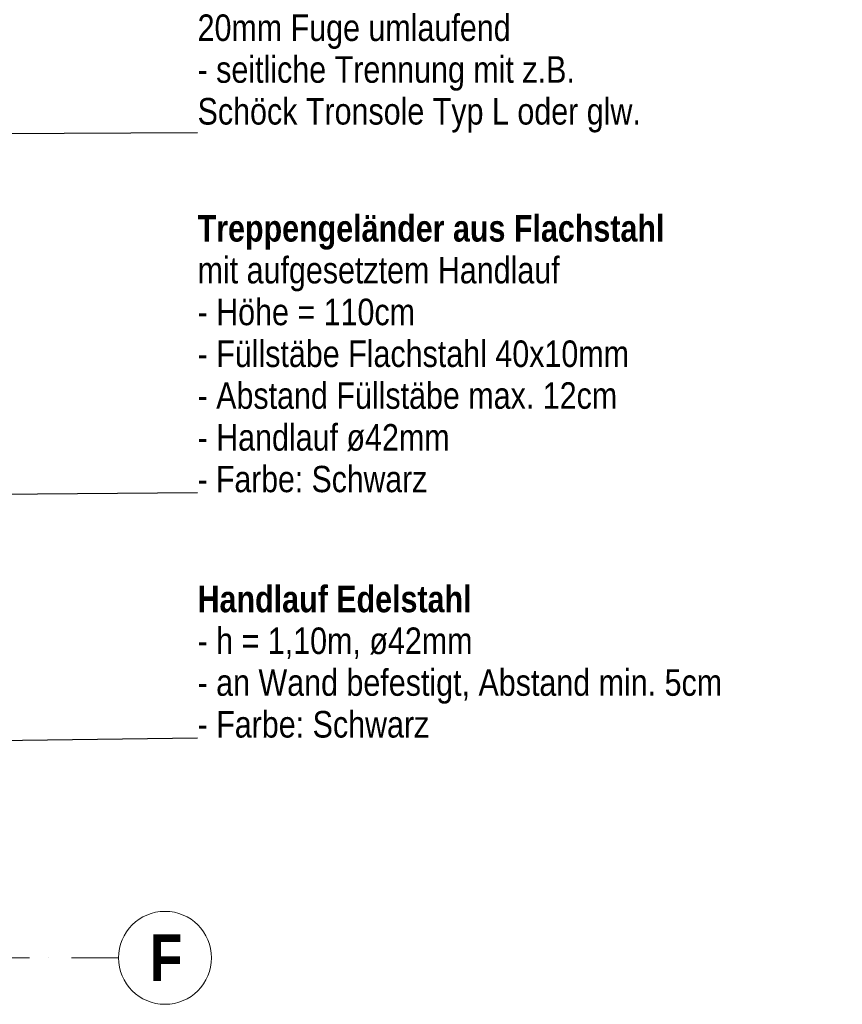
# Model space of a CAD drawing. Header units: metres. Extents: x -58265 to 688021, y -56222 to 35250.
# Tile 14 of 67: x 528886 to 531981, y -50888 to -47180. Entities that reach past the tile are written whole.
import ezdxf

# ---------------------------------------------------------------- set-up
doc = ezdxf.new("R2010")
doc.units = ezdxf.units.M
doc.header["$LTSCALE"] = 0.05
doc.linetypes.add('Strichpunktlinie', pattern=[13405.555248, 7055.555344, -3527.777672, 0, -2822.222233])
doc.layers.add('A_4_Detail_Text', color=7, linetype='Continuous')
doc.layers.add('A_5_Detail_Inhalt', color=7, linetype='Continuous')
doc.styles.add('ERSTELLTER_STIL_2', font='txt')
doc.styles.add('ERSTELLTER_STIL_4', font='txt')
doc.dimstyles.new('ERSTELLTER_STIL__9', dxfattribs={"dimtxt": 0.18, "dimasz": 72.96, "dimexe": 0.18, "dimexo": 0.0625, "dimgap": 0, "dimtad": 0, "dimtih": 1, "dimtoh": 1, "dimdec": 4, "dimzin": 0, "dimdsep": 46, "dimcen": 0.09, "dimadec": 0, "dimazin": 0, "dimtfac": 1, "dimtdec": 4, "dimtmove": 0, "dimatfit": 3, "dimldrblk": 'ARROWHEAD_11', "dimfxl": 1, "dimtolj": 1, "dimtzin": 0, "dimarcsym": 0})

# ---------------------------------------------------------------- blocks, each defined once
blk = doc.blocks.new('ARROWHEAD_11')
at = {"color": 0, "linetype": 'Continuous', "lineweight": 0}
blk.add_line((0, 0), (-1, 0), dxfattribs=at)
at = {"color": 0, "linetype": 'Continuous', "lineweight": 0, "const_width": 0.25, "flags": 128}
blk.add_lwpolyline([(-0.125, 0, 1), (0.125, 0, 1)], format="xyb", close=True, dxfattribs=at)

msp = doc.modelspace()

# ---------------------------------------------------------------- linework, layer by layer
at = {"layer": 'A_5_Detail_Inhalt', "color": 7, "linetype": 'Strichpunktlinie', "lineweight": 15, "ltscale": 0.5}
msp.add_line((529257.506, -50713.264), (523214.82, -50713.264), dxfattribs=at)
at = {"layer": 'A_5_Detail_Inhalt', "color": 7, "linetype": 'Continuous', "lineweight": 15}
msp.add_circle((529432.506, -50713.264), 175, dxfattribs=at)

# ---------------------------------------------------------------- texts
at = {"layer": 'A_4_Detail_Text', "color": 7, "linetype": 'Continuous', "lineweight": 100, "char_height": 100, "attachment_point": 7}
for s, insert, line_spacing_factor, style in [('\\A1;{\\pql;\\fSwis721 Cn BT|b0|i0|c0|p0;\\W1.000000;20mm Fuge umlaufend\\P\\pql;\\fSwis721 Cn BT|b0|i0|c0|p0;\\W1.000000;- \\fSwis721 Cn BT|b0|i0|c0|p0;\\W1.000000;seitliche Trennung mit z.B.\\P\\pql;\\fSwis721 Cn BT|b0|i0|c0|p0;\\W1.000000;Schöck Tronsole Typ L oder glw.}', (529555.103, -47605.56), 0.94396, 'ERSTELLTER_STIL_2'), ('\\A1;{\\pql;\\fSwis721 Cn BT|b1|i0|c0|p0;\\W1.000000;Treppengeländer aus Flachstahl\\P\\pql;\\fSwis721 Cn BT|b0|i0|c0|p0;\\W1.000000;mit aufgesetztem Handlauf\\P\\pql;\\fSwis721 Cn BT|b0|i0|c0|p0;\\W1.000000;- Höhe = 110cm\\P\\pql;\\fSwis721 Cn BT|b0|i0|c0|p0;\\W1.000000;- Füllstäbe Flachstahl 40x10mm\\P\\pql;\\fSwis721 Cn BT|b0|i0|c0|p0;\\W1.000000;- Abstand Füllstäbe max. 12cm\\P\\pql;\\fSwis721 Cn BT|b0|i0|c0|p0;\\W1.000000;- Handlauf \\fSwis721 Cn BT|b0|i0|c0|p0;\\W1.000000;ø42mm\\P\\pql;\\fSwis721 Cn BT|b0|i0|c0|p0;\\H0.991250x;\\W1.000000;- Farbe: Schwarz}', (529555.103, -48961.142), 0.944349, 'ERSTELLTER_STIL_4'), ('\\A1;{\\pql;\\fSwis721 Cn BT|b1|i0|c0|p0;\\W1.000000;Handlauf Edelstahl\\P\\pql;\\fSwis721 Cn BT|b0|i0|c0|p0;\\W1.000000;- h = 1,10m, \\fSwis721 Cn BT|b0|i0|c0|p0;\\W1.000000;ø42mm\\P\\pql;\\fSwis721 Cn BT|b0|i0|c0|p0;\\W1.000000;- an Wand befestigt, Abstand min. 5cm\\P\\pql;\\fSwis721 Cn BT|b0|i0|c0|p0;\\W1.000000;- Farbe: Schwarz}', (529555.103, -49885.199), 0.943452, 'ERSTELLTER_STIL_4')]:
    msp.add_mtext(s, dxfattribs=dict(at, insert=insert, line_spacing_factor=line_spacing_factor, style=style))
at = {"layer": 'A_5_Detail_Inhalt', "color": 7, "linetype": 'Continuous', "lineweight": 20, "insert": (529375.483, -50625.308), "char_height": 175, "attachment_point": 1, "style": 'ERSTELLTER_STIL_4'}
msp.add_mtext('\\A1;{\\pql;\\pt0;\\fSwis721 Cn BT|b1|i0|c0|p0;\\W1.000000;F}', dxfattribs=at)

# ---------------------------------------------------------------- leaders
at = {"layer": 'A_4_Detail_Text', "color": 7, "linetype": 'Continuous', "lineweight": 100, "annotation_type": 0, "has_hookline": 1, "hookline_direction": 0}
for points, text_width in [([(527363.625, -47615.283), (529555.103, -47605.56)], 1648.6), ([(526136.373, -48989.174), (529555.103, -48961.142)], 1678.7), ([(527306.234, -49913.477), (529555.103, -49885.199)], 1965.3)]:
    msp.add_leader(points, dimstyle='ERSTELLTER_STIL__9', dxfattribs=dict(at, text_width=text_width))

doc.saveas('drawing.dxf')
